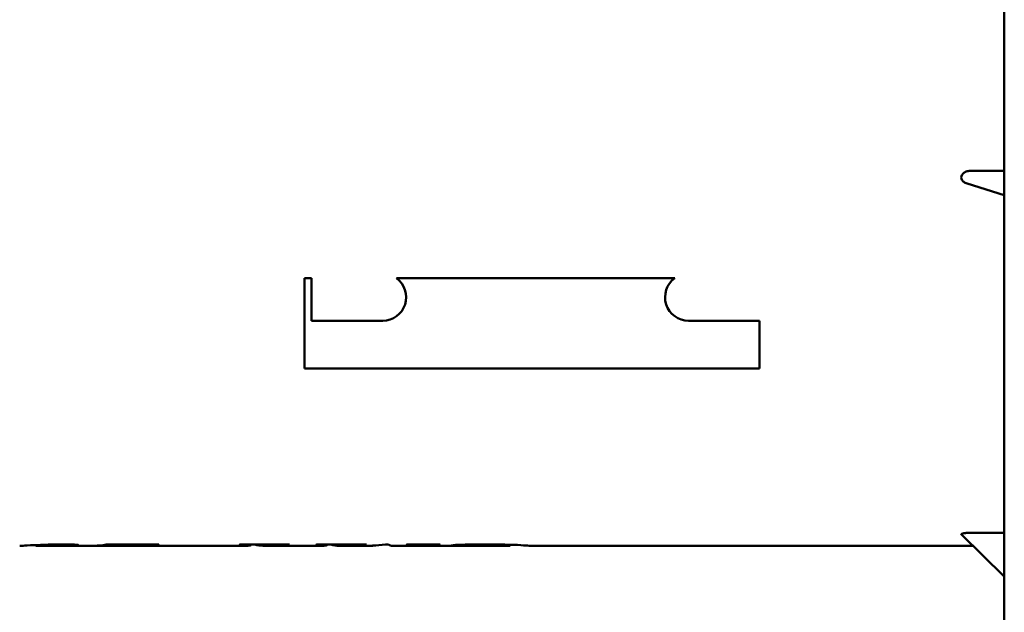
# Model space of a CAD drawing. Header units: millimetres. Extents: x 1115 to 1510, y 677 to 1180.
# Tile 3 of 6: x 1191 to 1330, y 874 to 957. Entities that reach past the tile are written whole.
import ezdxf

# ---------------------------------------------------------------- set-up
doc = ezdxf.new("R2010")
doc.units = ezdxf.units.MM
doc.header["$LTSCALE"] = 6.25
doc.layers.add('Widoczne (ISO)', color=7, linetype='Continuous', lineweight=50)

msp = doc.modelspace()

# ---------------------------------------------------------------- linework, layer by layer
at = {"layer": 'Widoczne (ISO)'}
for p, q in [((1329.75, 678.23), (1329.75, 1178.03)), ((1329.75, 935.92), (1325.11, 935.92)), ((1324.52, 934.1), (1329.75, 932.48)), ((1232.35, 920.81), (1231.35, 920.81)), ((1231.35, 920.81), (1231.35, 911.13)), ((1232.35, 914.83), (1232.35, 920.81)), ((1283.43, 920.81), (1244.27, 920.81)), ((1242.35, 914.83), (1232.35, 914.83)), ((1295.35, 914.83), (1285.35, 914.83)), ((1295.35, 914.83), (1295.35, 911.13)), ((1231.35, 908.13), (1231.35, 911.13)), ((1295.35, 908.13), (1295.35, 911.13)), ((1231.35, 908.13), (1295.35, 908.13)), ((1323.72, 884.78), (1329.75, 878.88)), ((1329.75, 885.03), (1325.11, 885.03)), ((1193.58, 883.19), (1193.58, 883.3)), ((1194.3, 883.27), (1194.3, 883.33)), ((1197.82, 883.25), (1197.82, 883.39)), ((1203.45, 883.36), (1210.88, 883.36)), ((1207.78, 883.23), (1207.78, 883.36)), ((1210.88, 883.34), (1210.88, 883.36)), ((1222.3, 883.36), (1229.24, 883.36)), ((1223.82, 883.29), (1223.82, 883.36)), ((1229.11, 883.34), (1229.11, 883.36)), ((1233.09, 883.36), (1240.06, 883.36)), ((1234.52, 883.29), (1234.52, 883.36)), ((1239.94, 883.34), (1239.94, 883.36)), ((1242.75, 883.36), (1243.17, 883.36)), ((1245.81, 883.36), (1250.44, 883.36)), ((1247.29, 883.27), (1247.29, 883.36)), ((1250.35, 883.34), (1250.35, 883.36)), ((1254.31, 883.18), (1254.31, 883.36)), ((1255.64, 883.32), (1255.64, 883.38)), ((1260.24, 883.18), (1260.24, 883.35)), ((1193.84, 883.17), (1204.43, 883.17)), ((1202.29, 883.19), (1201.81, 883.19)), ((1202.29, 883.19), (1202.29, 883.22)), ((1207.78, 883.23), (1205.09, 883.23)), ((1205.97, 883.17), (1211.32, 883.17)), ((1217.21, 883.18), (1211.43, 883.18)), ((1211.84, 883.2), (1217.88, 883.2)), ((1217.21, 883.18), (1217.21, 883.2)), ((1217.32, 883.17), (1222.77, 883.17)), ((1225.88, 883.17), (1233.47, 883.17)), ((1236.56, 883.17), (1239.07, 883.17)), ((1240.03, 883.17), (1240.79, 883.17)), ((1240.69, 883.18), (1240.69, 883.21)), ((1243.75, 883.17), (1246.31, 883.17)), ((1247.11, 883.17), (1251.22, 883.17)), ((1254.31, 883.19), (1251.67, 883.19)), ((1254.35, 883.17), (1260.21, 883.17)), ((1263.52, 883.17), (1325.36, 883.17))]:
    msp.add_line(p, q, dxfattribs=at)
for centre, start, end in [((1242.35, 918.13), 270, 54.4154), ((1285.35, 918.13), 125.5846, 270)]:
    msp.add_arc(centre, 3.3, start, end, dxfattribs=at)
for centre, major_axis, ratio, start_param, end_param in [((1201.18, 958.13), (0, 74.95), 0.424332, 3.161292, 3.21278), ((1221, 958.13), (0, 74.95), 0.242424, 3.207732, 3.21278), ((1225.88, 958.13), (0, -74.95), 0.286645, 6.211998, 6.320137), ((1227.46, 958.13), (0, -74.95), 0.333333, 0.066139, 0.071187), ((1231.64, 958.13), (0, 74.95), 0.272727, 3.207732, 3.21278), ((1236.56, 958.13), (0, -74.95), 0.287154, 6.211998, 6.3209), ((1239.07, 958.13), (0, 74.95), 0.689042, 3.141593, 3.21278), ((1238.44, 958.13), (0, -74.95), 0.30303, 0.066139, 0.071187), ((1243.75, 958.13), (0, -74.95), 0.108422, 6.211998, 6.283185), ((1244.36, 958.13), (0, 74.95), 0.272727, 3.207732, 3.21278), ((1249.15, 958.13), (0, -74.95), 0.242424, 0.066139, 0.071187), ((1251.2, 958.13), (0, 74.95), 0.290411, 3.149235, 3.204979), ((1254.32, 958.13), (0, -74.95), 0.283951, 0.012374, 0.061858), ((1211.32, 958.13), (0, 74.95), 0.292553, 3.141593, 3.165261), ((1217.32, 958.13), (0, -74.95), 0.31383, 6.278161, 6.306854), ((1222.77, 958.13), (0, 74.95), 0.286334, 3.141593, 3.178697), ((1233.47, 958.13), (0, 74.95), 0.284439, 3.141593, 3.179308), ((1240.03, 958.13), (0, -74.95), 0.688466, 6.273885, 6.295864), ((1240.79, 958.13), (0, 74.95), 0.108205, 3.128914, 3.18105), ((1246.31, 958.13), (0, 74.95), 0.286241, 3.141593, 3.179308), ((1247.11, 958.13), (0, -74.95), 0.290608, 6.264686, 6.3209)]:
    msp.add_ellipse(centre, major_axis=major_axis, ratio=ratio, start_param=start_param, end_param=end_param, dxfattribs=at)
for points, knots in [([(1325.11, 935.92), (1324.93, 935.92), (1324.73, 935.89), (1324.36, 935.78), (1324.19, 935.7), (1323.95, 935.52), (1323.86, 935.42), (1323.73, 935.2), (1323.7, 935.08), (1323.7, 934.85), (1323.73, 934.73), (1323.86, 934.51), (1323.95, 934.41), (1324.18, 934.24), (1324.34, 934.16), (1324.52, 934.1)], [-0.3656349, -0.3656349, -0.3656349, -0.3656349, -0.3113112, -0.3113112, -0.2569875, -0.2569875, -0.2199025, -0.2199025, -0.1828175, -0.1828175, -0.1457324, -0.1457324, -0.1086474, -0.1086474, -0.0569545, -0.0569545, -0.0569545, -0.0569545]), ([(1325.11, 885.03), (1324.93, 885.03), (1324.73, 885.02), (1324.36, 885), (1324.19, 884.98), (1323.95, 884.94), (1323.86, 884.91), (1323.73, 884.87), (1323.7, 884.84), (1323.7, 884.8), (1323.71, 884.79), (1323.72, 884.78)], [-0.3656349, -0.3656349, -0.3656349, -0.3656349, -0.3113112, -0.3113112, -0.2569875, -0.2569875, -0.2199025, -0.2199025, -0.1828175, -0.1828175, -0.1680385, -0.1680385, -0.1680385, -0.1680385]), ([(1197.35, 883.39), (1196.88, 883.39), (1196.41, 883.38), (1195.5, 883.37), (1195.08, 883.35), (1194.12, 883.32), (1193.44, 883.29), (1192.15, 883.23), (1191.79, 883.2), (1191.44, 883.18), (1191.33, 883.17), (1191.31, 883.17)], [-0.7211188, -0.7211188, -0.7211188, -0.7211188, -0.6078596, -0.6078596, -0.4980246, -0.4980246, -0.3512681, -0.3512681, -0.1878795, -0.1878795, -0.0286294, -0.0286294, -0.0286294, -0.0286294]), ([(1194.3, 883.27), (1194.05, 883.26), (1193.88, 883.24), (1193.76, 883.23), (1193.63, 883.21), (1193.58, 883.2), (1193.58, 883.19)], [0, 0, 0, 0, 0.1141165, 0.1141165, 0.1141165, 0.2429891, 0.2429891, 0.2429891, 0.2429891]), ([(1195.62, 883.31), (1195.41, 883.31), (1195.21, 883.31), (1195.01, 883.3), (1194.87, 883.3), (1194.75, 883.3), (1194.63, 883.29), (1194.51, 883.28), (1194.39, 883.28), (1194.3, 883.27)], [0, 0, 0, 0, 0.0635142, 0.0635142, 0.0635142, 0.1080396, 0.1080396, 0.1080396, 0.156153, 0.156153, 0.156153, 0.156153]), ([(1196.77, 883.28), (1196.6, 883.29), (1196.41, 883.3), (1196.2, 883.3), (1196.02, 883.31), (1195.82, 883.31), (1195.62, 883.31)], [0, 0, 0, 0, 0.0661911, 0.0661911, 0.0661911, 0.1263394, 0.1263394, 0.1263394, 0.1263394]), ([(1197.82, 883.25), (1197.74, 883.25), (1197.54, 883.25), (1197.16, 883.27), (1196.95, 883.28), (1196.77, 883.28)], [0, 0, 0, 0, 0.0275992, 0.0275992, 0.05337695, 0.05337695, 0.05337695, 0.05337695]), ([(1197.35, 883.39), (1197.72, 883.39), (1198.12, 883.38), (1198.79, 883.37), (1198.97, 883.36), (1199.24, 883.34), (1199.37, 883.33), (1199.5, 883.32), (1199.53, 883.31), (1199.57, 883.3), (1199.58, 883.3), (1199.58, 883.29)], [0, 0, 0, 0, 0.1107548, 0.1107548, 0.2112453, 0.2112453, 0.3422153, 0.3422153, 0.4009469, 0.4009469, 0.4593345, 0.4593345, 0.4593345, 0.4593345]), ([(1199.58, 883.29), (1199.58, 883.29), (1199.56, 883.28), (1199.49, 883.27), (1199.44, 883.26), (1199.29, 883.26), (1199.18, 883.25), (1198.95, 883.24), (1198.86, 883.24), (1198.68, 883.24), (1198.58, 883.24), (1198.48, 883.24)], [0, 0, 0, 0, 0.0350364, 0.0350364, 0.0698, 0.0698, 0.105885, 0.105885, 0.1255911, 0.1255911, 0.1457476, 0.1457476, 0.1457476, 0.1457476]), ([(1210.88, 883.34), (1210.03, 883.29), (1209.19, 883.25), (1207.56, 883.19), (1206.75, 883.17), (1205.99, 883.17)], [0, 0, 0, 0, 0.3461234, 0.3461234, 0.6930778, 0.6930778, 0.6930778, 0.6930778]), ([(1223.82, 883.29), (1223.82, 883.29), (1223.81, 883.29), (1223.77, 883.3), (1223.74, 883.31), (1223.65, 883.31), (1223.58, 883.32), (1223.45, 883.32), (1223.35, 883.33), (1222.83, 883.34), (1222.51, 883.34), (1222.2, 883.34)], [0, 0, 0, 0, 0.022181, 0.022181, 0.0430784, 0.0430784, 0.0739511, 0.0739511, 0.0905754, 0.0905754, 0.1079271, 0.1079271, 0.1079271, 0.1079271]), ([(1223.57, 883.23), (1223.62, 883.23), (1223.68, 883.24), (1223.78, 883.26), (1223.82, 883.28), (1223.82, 883.29)], [0, 0, 0, 0, 0.0641169, 0.0641169, 0.1326238, 0.1326238, 0.1326238, 0.1326238]), ([(1229.11, 883.34), (1228.71, 883.34), (1228.3, 883.34), (1227.72, 883.32), (1227.59, 883.31), (1227.39, 883.3), (1227.29, 883.3), (1226.99, 883.27), (1226.81, 883.24), (1226.68, 883.23)], [0, 0, 0, 0, 0.121273, 0.121273, 0.2096805, 0.2096805, 0.3572768, 0.3572768, 0.7430388, 0.7430388, 0.7430388, 0.7430388]), ([(1234.52, 883.29), (1234.52, 883.29), (1234.51, 883.3), (1234.46, 883.31), (1234.41, 883.31), (1234.32, 883.32), (1234.27, 883.32), (1234.11, 883.33), (1233.98, 883.33), (1233.59, 883.34), (1233.28, 883.34), (1232.99, 883.34)], [0, 0, 0, 0, 0.0260169, 0.0260169, 0.0512442, 0.0512442, 0.0723604, 0.0723604, 0.1084295, 0.1084295, 0.1690506, 0.1690506, 0.1690506, 0.1690506]), ([(1234.27, 883.23), (1234.33, 883.24), (1234.39, 883.25), (1234.49, 883.26), (1234.52, 883.28), (1234.52, 883.29)], [0, 0, 0, 0, 0.0648143, 0.0648143, 0.1290809, 0.1290809, 0.1290809, 0.1290809]), ([(1239.94, 883.34), (1239.62, 883.34), (1239.28, 883.34), (1238.76, 883.33), (1238.56, 883.32), (1238.26, 883.31), (1238.12, 883.3), (1237.7, 883.27), (1237.51, 883.25), (1237.37, 883.23)], [0, 0, 0, 0, 0.0971498, 0.0971498, 0.1599523, 0.1599523, 0.2031084, 0.2031084, 0.2745122, 0.2745122, 0.2745122, 0.2745122]), ([(1247.29, 883.27), (1247.29, 883.28), (1247.28, 883.28), (1247.22, 883.29), (1247.18, 883.3), (1247.05, 883.31), (1246.97, 883.31), (1246.83, 883.32), (1246.72, 883.33), (1246.35, 883.34), (1246.03, 883.34), (1245.71, 883.34)], [0, 0, 0, 0, 0.0321088, 0.0321088, 0.0622282, 0.0622282, 0.1063993, 0.1063993, 0.1999992, 0.1999992, 0.4177843, 0.4177843, 0.4177843, 0.4177843]), ([(1249.07, 883.32), (1248.8, 883.3), (1248.58, 883.29), (1248.4, 883.28), (1248.19, 883.26), (1248.04, 883.24), (1247.93, 883.23)], [0, 0, 0, 0, 0.1000883, 0.1000883, 0.1000883, 0.2157458, 0.2157458, 0.2157458, 0.2157458]), ([(1250.35, 883.34), (1250.13, 883.34), (1249.9, 883.34), (1249.47, 883.33), (1249.25, 883.32), (1249.07, 883.32)], [0, 0, 0, 0, 0.0670612, 0.0670612, 0.1338413, 0.1338413, 0.1338413, 0.1338413]), ([(1252.58, 883.33), (1253.3, 883.34), (1254.04, 883.36), (1254.81, 883.37), (1255.61, 883.38), (1256.43, 883.39), (1257.25, 883.39)], [0, 0, 0, 0, 0.2333953, 0.2333953, 0.2333953, 0.4798308, 0.4798308, 0.4798308, 0.4798308]), ([(1256.99, 883.34), (1256.78, 883.34), (1256.57, 883.34), (1256.37, 883.33), (1256.12, 883.33), (1255.87, 883.32), (1255.64, 883.32)], [0, 0, 0, 0, 0.0617337, 0.0617337, 0.0617337, 0.1376041, 0.1376041, 0.1376041, 0.1376041]), ([(1260.24, 883.18), (1260.24, 883.18), (1260.18, 883.19), (1259.93, 883.22), (1259.75, 883.24), (1259.22, 883.28), (1258.89, 883.29), (1258.4, 883.31), (1258.14, 883.32), (1257.58, 883.33), (1257.29, 883.34), (1256.99, 883.34)], [0, 0, 0, 0, 0.164043, 0.164043, 0.2991634, 0.2991634, 0.4444007, 0.4444007, 0.5886173, 0.5886173, 0.7344215, 0.7344215, 0.7344215, 0.7344215]), ([(1257.25, 883.39), (1258.01, 883.39), (1258.79, 883.38), (1260.36, 883.35), (1260.92, 883.33), (1261.99, 883.27), (1262.44, 883.24), (1263.02, 883.21), (1263.25, 883.19), (1263.45, 883.18), (1263.5, 883.17), (1263.52, 883.17)], [0, 0, 0, 0, 0.229018, 0.229018, 0.490812, 0.490812, 0.985881, 0.985881, 1.632631, 1.632631, 1.969424, 1.969424, 1.969424, 1.969424]), ([(1193.58, 883.19), (1193.58, 883.18), (1193.63, 883.18), (1193.77, 883.17), (1193.8, 883.17), (1193.84, 883.17)], [0, 0, 0, 0, 0.1266106, 0.1266106, 0.1603404, 0.1603404, 0.1603404, 0.1603404]), ([(1198.48, 883.24), (1198.36, 883.24), (1198.25, 883.24), (1198.13, 883.24), (1198.02, 883.24), (1197.92, 883.24), (1197.82, 883.25)], [0, 0, 0, 0, 0.03510871, 0.03510871, 0.03510871, 0.06811547, 0.06811547, 0.06811547, 0.06811547]), ([(1205.09, 883.23), (1204.77, 883.23), (1204.41, 883.23), (1203.84, 883.23), (1203.59, 883.23), (1203.29, 883.22), (1203.12, 883.22), (1202.68, 883.21), (1202.47, 883.2), (1202.29, 883.19)], [0, 0, 0, 0, 0.0980192, 0.0980192, 0.1724135, 0.1724135, 0.2109988, 0.2109988, 0.2595859, 0.2595859, 0.2595859, 0.2595859]), ([(1207.78, 883.23), (1207, 883.21), (1206.2, 883.19), (1205.07, 883.18), (1204.73, 883.17), (1204.43, 883.17)], [-0.3754166, -0.3754166, -0.3754166, -0.3754166, -0.2127115, -0.2127115, -0.1337546, -0.1337546, -0.1337546, -0.1337546]), ([(1247.12, 883.23), (1247.17, 883.23), (1247.21, 883.24), (1247.24, 883.25), (1247.27, 883.26), (1247.29, 883.26), (1247.29, 883.27)], [0, 0, 0, 0, 0.05264942, 0.05264942, 0.05264942, 0.09575699, 0.09575699, 0.09575699, 0.09575699]), ([(1251.22, 883.17), (1251.22, 883.17), (1251.23, 883.17), (1251.29, 883.17), (1251.33, 883.18), (1251.37, 883.18)], [0.0316493, 0.0316493, 0.0316493, 0.0316493, 0.03619696, 0.03619696, 0.06060477, 0.06060477, 0.06060477, 0.06060477]), ([(1254.31, 883.18), (1254.31, 883.17), (1254.35, 883.17), (1254.46, 883.18), (1254.52, 883.18), (1254.58, 883.18)], [-0.138879, -0.138879, -0.138879, -0.138879, -0.0651969, -0.0651969, 0, 0, 0, 0])]:
    msp.add_open_spline(points, degree=3, knots=knots, dxfattribs=at)
for points in [[(1193.58, 883.3), (1193.52, 883.29), (1193.47, 883.29), (1193.41, 883.29)], [(1205.99, 883.17), (1205.72, 883.17), (1205.5, 883.18), (1205.29, 883.18)], [(1260.24, 883.18), (1260.24, 883.18), (1260.23, 883.17), (1260.21, 883.17)]]:
    msp.add_open_spline(points, degree=3, dxfattribs=at)

doc.saveas('drawing.dxf')
